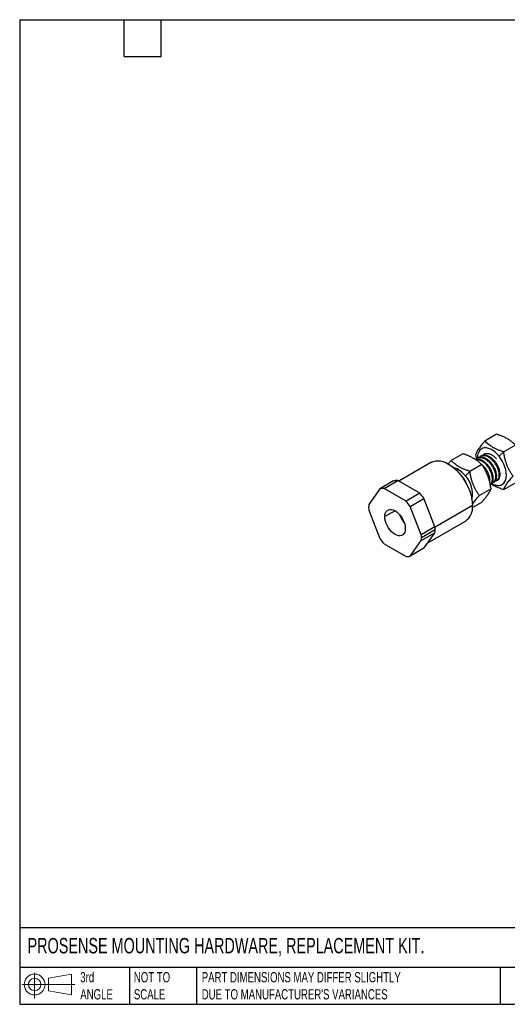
# Model space of a CAD drawing. Header units: millimetres. Extents: x 6 to 273, y 6 to 210.
# Tile 1 of 3: x 6 to 107, y 6 to 210. Entities that reach past the tile are written whole.
import ezdxf

# ---------------------------------------------------------------- set-up
doc = ezdxf.new("R2010")
doc.units = ezdxf.units.MM
doc.layers.add('TEXT', color=140, linetype='Continuous', lineweight=25)
doc.styles.add('SLDTEXTSTYLE0', font='TXT', dxfattribs={"width": 0.7})

# ---------------------------------------------------------------- blocks, each defined once
blk = doc.blocks.new('Block11')
at = {"color": 7, "linetype": 'Continuous', "lineweight": 18}
for p, q in [((2.59, 5.31), (2.59, 0)), ((5.48, 4.17), (10.18, 5.03)), ((5.48, 1.6), (5.48, 4.17)), ((10.18, 5.03), (10.18, 0.73)), ((0, 2.88), (10.87, 2.88)), ((5.48, 1.6), (10.18, 0.73))]:
    blk.add_line(p, q, dxfattribs=at)
for radius in [2.15, 1.29]:
    blk.add_circle((2.59, 2.88), radius, dxfattribs=at)
blk = doc.blocks.new('Block12')
at = {"color": 7, "linetype": 'Continuous'}
blk.add_blockref('Block11', (0, 0), dxfattribs=at)

msp = doc.modelspace()

# ---------------------------------------------------------------- linework, layer by layer
for p, q in [((104.75, 123.99), (102.33, 122.59)), ((97.79, 119.97), (95.37, 118.57)), ((102.27, 119.9), (102.13, 119.82)), ((105.27, 119.44), (106.21, 120.35)), ((108.63, 121.75), (106.21, 120.35)), ((91.32, 118.2), (84.57, 114.3)), ((95.37, 118.57), (94.77, 117.88)), ((100.39, 119.83), (100.58, 118.88)), ((100.89, 119.1), (100.71, 119)), ((101.6, 119.51), (101.42, 119.41)), ((98.31, 115.42), (99.25, 116.33)), ((101.67, 117.73), (99.25, 116.33)), ((105.48, 115.84), (105.31, 115.74)), ((83.47, 114.35), (80.64, 112.72)), ((81.52, 112.8), (84.35, 114.43)), ((86.62, 113.12), (84.35, 114.43)), ((103.36, 114.62), (103.22, 114.54)), ((103.33, 114.15), (103.36, 114.62)), ((104.07, 115.03), (103.89, 114.92)), ((104.07, 114.01), (104.24, 114.11)), ((104.78, 115.43), (104.6, 115.33)), ((104.77, 114.42), (104.95, 114.52)), ((106.21, 112.59), (108.63, 113.99)), ((80.64, 112.72), (78.37, 109.49)), ((86.06, 110.18), (81.52, 112.8)), ((88.89, 111.81), (86.06, 110.18)), ((88.89, 111.81), (86.62, 113.12)), ((103.61, 112.73), (101.19, 111.33)), ((103.44, 113.65), (103.54, 113.7)), ((86.95, 109.08), (89.77, 110.71)), ((90.91, 107.79), (89.77, 110.71)), ((99.76, 108.87), (101.67, 109.97)), ((78.37, 108.31), (80.64, 102.46)), ((83.79, 108.22), (81.67, 106.99)), ((89.21, 103.23), (86.95, 109.08)), ((92.04, 104.86), (90.91, 107.79)), ((99.77, 109.28), (92.05, 104.82)), ((90.58, 101.61), (98.32, 106.08)), ((92.04, 104.86), (89.21, 103.23)), ((89.21, 102.05), (92.04, 103.68)), ((92.07, 104.26), (89.24, 102.63)), ((90.91, 102.07), (92.04, 103.68)), ((86.95, 98.82), (89.21, 102.05)), ((89.77, 100.46), (90.91, 102.07)), ((81.52, 101.36), (86.06, 98.74)), ((89.77, 100.46), (86.95, 98.82))]:
    msp.add_line(p, q)
at = {"flags": 128}
for points in [[(105.27, 119.44), (104.87, 119.9), (104.44, 120.3), (103.99, 120.63), (103.54, 120.89), (103.1, 121.07), (102.67, 121.17), (102.27, 121.17), (101.89, 121.1), (101.57, 120.93), (101.29, 120.69), (101.06, 120.37), (100.9, 119.98), (100.8, 119.53), (100.76, 119.04), (100.76, 119.03)], [(91.32, 118.2), (91.74, 118.39), (92.19, 118.5), (92.68, 118.53), (93.19, 118.48), (93.72, 118.35), (94.27, 118.14), (94.82, 117.85), (95.38, 117.5), (95.92, 117.07), (96.46, 116.59), (96.97, 116.05), (97.46, 115.46), (97.91, 114.83), (98.32, 114.16), (98.69, 113.47), (99.01, 112.76), (99.28, 112.04), (99.5, 111.33), (99.65, 110.62), (99.74, 109.94), (99.77, 109.28)], [(103.72, 113.86), (103.99, 113.71), (104.44, 113.53), (104.87, 113.44), (105.27, 113.43), (105.64, 113.51), (105.97, 113.67), (106.25, 113.91), (106.48, 114.23), (106.64, 114.62), (106.74, 115.07), (106.77, 115.57), (106.74, 116.1), (106.64, 116.67), (106.48, 117.24), (106.25, 117.82), (105.97, 118.39), (105.64, 118.93), (105.27, 119.44)], [(105.49, 115.55), (105.51, 115.62), (105.58, 115.87)], [(81.67, 106.99), (81.7, 107.4), (81.8, 107.76), (81.96, 108.06), (82.17, 108.28), (82.43, 108.43), (82.73, 108.5), (83.07, 108.49), (83.42, 108.4), (83.79, 108.22), (84.16, 107.97), (84.52, 107.65), (84.85, 107.28), (85.16, 106.86), (85.42, 106.41), (85.63, 105.93), (85.79, 105.46), (85.88, 104.99), (85.91, 104.55)], [(85.91, 104.55), (85.88, 104.14), (85.79, 103.78), (85.63, 103.48), (85.42, 103.26), (85.16, 103.11), (84.85, 103.04), (84.52, 103.05), (84.16, 103.15), (83.79, 103.32), (83.42, 103.57), (83.07, 103.89), (82.73, 104.26), (82.43, 104.68), (82.17, 105.13), (81.96, 105.61), (81.8, 106.08), (81.7, 106.55), (81.67, 106.99)]]:
    msp.add_lwpolyline(points, dxfattribs=at)
for centre, radius, start, end in [((94.68, 112.82), 4.46, 35.6532, 74.4913), ((84.18, 111.32), 3.11, 86.9008, 103.3182), ((93.78, 111.53), 5.28, 21.6688, 38.5105), ((94.23, 111.66), 5.54, 348.4637, 42.6767), ((81.36, 109.69), 3.11, 86.9008, 103.3182), ((79.66, 103.48), 12.43, 35.5405, 42.0486), ((76.83, 101.85), 12.43, 35.5405, 42.0486), ((85.6, 108.9), 7.25, 175.3376, 184.6624), ((96.35, 108.9), 3.44, 304.916, 6.3962), ((89.5, 109.06), 5.06, 198.5823, 221.4123), ((89.46, 109.04), 4.98, 199.3246, 220.67), ((84.29, 104.25), 7.77, 0.0509, 4.5021), ((85.31, 104.25), 6.75, 355.1696, 0.0586), ((90.76, 109.69), 12.43, 215.5405, 222.0486), ((81.46, 102.62), 7.77, 0.0509, 4.5021), ((82.48, 102.62), 6.75, 355.1696, 0.0586), ((86.23, 101.85), 3.11, 266.9008, 283.3182)]:
    msp.add_arc(centre, radius, start, end)
for points, knots in [([(108.63, 121.75), (108.57, 121.81), (108.45, 121.94), (108.26, 122.12), (108.06, 122.29), (107.86, 122.46), (107.65, 122.62), (107.44, 122.76), (107.22, 122.91), (106.91, 123.09), (106.49, 123.32), (105.95, 123.56), (105.37, 123.79), (104.96, 123.92), (104.75, 123.99)], [0, 0, 0, 0, 0.067689, 0.133722, 0.198164, 0.261083, 0.322552, 0.38265, 0.441461, 0.499075, 0.622659, 0.74971, 0.870751, 1, 1, 1, 1]), ([(102.33, 122.59), (102.27, 122.52), (102.14, 122.38), (101.96, 122.17), (101.8, 121.98), (101.58, 121.71), (101.32, 121.4), (101.06, 121.04), (100.83, 120.7), (100.65, 120.39), (100.5, 120.1), (100.43, 119.92), (100.39, 119.83)], [0, 0, 0, 0, 0.064443, 0.127305, 0.188926, 0.249698, 0.375404, 0.499071, 0.623482, 0.74971, 0.872299, 1, 1, 1, 1]), ([(106.21, 120.35), (106.11, 120.39), (105.9, 120.45), (105.6, 120.56), (105.31, 120.67), (104.93, 120.82), (104.48, 121.02), (103.97, 121.29), (103.5, 121.59), (103.07, 121.9), (102.68, 122.24), (102.45, 122.47), (102.33, 122.59)], [0, 0, 0, 0, 0.064443, 0.127305, 0.188926, 0.249698, 0.375404, 0.499071, 0.623482, 0.74971, 0.872299, 1, 1, 1, 1]), ([(101.67, 117.73), (101.61, 117.79), (101.48, 117.92), (101.29, 118.1), (101.1, 118.27), (100.89, 118.44), (100.69, 118.59), (100.47, 118.74), (100.26, 118.89), (99.95, 119.07), (99.53, 119.3), (98.98, 119.54), (98.4, 119.77), (98, 119.9), (97.79, 119.97)], [0, 0, 0, 0, 0.067689, 0.133722, 0.198164, 0.261083, 0.322552, 0.38265, 0.441461, 0.499075, 0.622659, 0.74971, 0.870751, 1, 1, 1, 1]), ([(104.72, 118.92), (104.58, 119.07), (104.26, 119.4), (103.71, 119.75), (103.13, 119.97), (102.59, 120), (102.16, 119.88), (101.97, 119.69), (101.89, 119.61)], [0, 0, 0, 0, 0.147062, 0.330254, 0.513445, 0.699834, 0.883026, 1, 1, 1, 1]), ([(108.15, 115.35), (108.09, 115.45), (107.96, 115.63), (107.78, 115.9), (107.61, 116.18), (107.4, 116.56), (107.14, 117.05), (106.88, 117.67), (106.65, 118.32), (106.47, 118.98), (106.32, 119.66), (106.25, 120.12), (106.21, 120.35)], [0, 0, 0, 0, 0.064443, 0.127305, 0.188926, 0.249698, 0.375404, 0.499071, 0.623482, 0.74971, 0.872299, 1, 1, 1, 1]), ([(99.25, 116.33), (99.14, 116.37), (98.94, 116.43), (98.64, 116.54), (98.35, 116.65), (97.97, 116.8), (97.51, 117), (97, 117.27), (96.53, 117.57), (96.11, 117.88), (95.72, 118.22), (95.49, 118.45), (95.37, 118.57)], [0, 0, 0, 0, 0.064443, 0.127305, 0.188926, 0.249698, 0.375404, 0.499071, 0.623482, 0.74971, 0.872299, 1, 1, 1, 1]), ([(104.07, 115.03), (104.05, 115.24), (104, 115.68), (103.74, 116.38), (103.38, 117.08), (102.9, 117.71), (102.36, 118.24), (101.77, 118.63), (101.19, 118.84), (100.72, 118.89), (100.49, 118.8), (100.42, 118.77)], [0, 0, 0, 0, 0.11696, 0.235962, 0.352922, 0.469882, 0.588884, 0.705844, 0.822804, 0.941806, 1, 1, 1, 1]), ([(103.89, 114.92), (103.87, 115.14), (103.82, 115.57), (103.57, 116.28), (103.2, 116.97), (102.73, 117.61), (102.18, 118.14), (101.59, 118.53), (101.02, 118.73), (100.63, 118.8), (100.46, 118.74), (100.46, 118.74)], [0, 0, 0, 0, 0.123882, 0.249927, 0.373809, 0.497691, 0.623736, 0.747618, 0.871499, 0.997544, 1, 1, 1, 1]), ([(104.6, 115.33), (104.58, 115.55), (104.53, 115.98), (104.27, 116.69), (103.91, 117.38), (103.43, 118.02), (102.89, 118.54), (102.3, 118.93), (101.72, 119.15), (101.17, 119.18), (100.74, 119.06), (100.55, 118.87), (100.48, 118.79)], [0, 0, 0, 0, 0.103189, 0.20818, 0.31137, 0.414559, 0.51955, 0.62274, 0.725929, 0.83092, 0.93411, 1, 1, 1, 1]), ([(104.78, 115.43), (104.75, 115.65), (104.71, 116.08), (104.45, 116.79), (104.08, 117.48), (103.61, 118.12), (103.06, 118.65), (102.48, 119.03), (101.89, 119.25), (101.34, 119.3), (101.04, 119.17), (100.89, 119.1)], [0, 0, 0, 0, 0.110472, 0.222873, 0.333345, 0.443817, 0.556218, 0.66669, 0.777162, 0.889562, 1, 1, 1, 1]), ([(105.31, 115.74), (105.28, 115.96), (105.24, 116.39), (104.98, 117.1), (104.61, 117.79), (104.14, 118.42), (103.59, 118.95), (103.01, 119.34), (102.42, 119.56), (101.88, 119.59), (101.45, 119.47), (101.26, 119.28), (101.19, 119.2)], [0, 0, 0, 0, 0.103189, 0.20818, 0.31137, 0.414559, 0.51955, 0.62274, 0.725929, 0.83092, 0.93411, 1, 1, 1, 1]), ([(105.48, 115.84), (105.46, 116.06), (105.41, 116.49), (105.16, 117.2), (104.79, 117.89), (104.32, 118.53), (103.77, 119.05), (103.18, 119.44), (102.6, 119.66), (102.05, 119.7), (101.75, 119.58), (101.6, 119.51)], [0, 0, 0, 0, 0.110472, 0.222873, 0.333345, 0.443817, 0.556218, 0.66669, 0.777162, 0.889562, 1, 1, 1, 1]), ([(101.19, 111.33), (101.12, 111.42), (101, 111.61), (100.82, 111.88), (100.65, 112.16), (100.43, 112.54), (100.18, 113.03), (99.91, 113.65), (99.68, 114.3), (99.5, 114.96), (99.35, 115.64), (99.28, 116.1), (99.25, 116.33)], [0, 0, 0, 0, 0.064443, 0.127305, 0.188926, 0.249698, 0.375404, 0.499071, 0.623482, 0.74971, 0.872299, 1, 1, 1, 1]), ([(103.61, 112.73), (103.59, 112.86), (103.55, 113.1), (103.49, 113.46), (103.41, 113.81), (103.33, 114.15), (103.25, 114.48), (103.15, 114.8), (103.05, 115.1), (102.9, 115.51), (102.68, 116.02), (102.38, 116.61), (102.04, 117.19), (101.79, 117.54), (101.67, 117.73)], [0, 0, 0, 0, 0.067689, 0.133722, 0.198164, 0.261083, 0.322552, 0.38265, 0.441461, 0.499075, 0.622659, 0.74971, 0.870751, 1, 1, 1, 1]), ([(103.36, 114.62), (103.34, 114.83), (103.29, 115.27), (103.04, 115.98), (102.67, 116.66), (102.23, 117.27), (101.89, 117.57), (101.74, 117.71)], [0, 0, 0, 0, 0.2063327, 0.4162678, 0.6226005, 0.8289332, 1, 1, 1, 1]), ([(104.95, 114.52), (104.95, 114.52), (105.09, 114.56), (105.27, 114.81), (105.47, 115.24), (105.48, 115.64), (105.48, 115.84)], [0, 0, 0, 0, 0.000103, 0.331473, 0.668629, 1, 1, 1, 1]), ([(103.44, 113.68), (103.52, 113.74), (103.71, 113.9), (103.88, 114.33), (103.89, 114.73), (103.89, 114.92)], [0, 0, 0, 0, 0.26825, 0.637291, 1, 1, 1, 1]), ([(103.54, 113.7), (103.54, 113.7), (103.67, 113.74), (103.86, 113.99), (104.06, 114.42), (104.07, 114.83), (104.07, 115.03)], [0, 0, 0, 0, 0.000103, 0.331473, 0.668629, 1, 1, 1, 1]), ([(103.76, 113.92), (103.87, 113.94), (104.12, 113.99), (104.39, 114.28), (104.59, 114.73), (104.59, 115.13), (104.6, 115.33)], [0, 0, 0, 0, 0.197577, 0.4635037, 0.7340732, 1, 1, 1, 1]), ([(104.24, 114.11), (104.24, 114.11), (104.38, 114.15), (104.56, 114.4), (104.76, 114.83), (104.77, 115.23), (104.78, 115.43)], [0, 0, 0, 0, 0.000103, 0.331473, 0.668629, 1, 1, 1, 1]), ([(104.47, 114.33), (104.58, 114.35), (104.82, 114.4), (105.1, 114.69), (105.29, 115.14), (105.3, 115.54), (105.31, 115.74)], [0, 0, 0, 0, 0.197577, 0.4635037, 0.7340732, 1, 1, 1, 1]), ([(106.21, 112.59), (106.23, 112.64), (106.26, 112.73), (106.33, 112.87), (106.39, 113.01), (106.5, 113.2), (106.65, 113.46), (106.87, 113.8), (107.14, 114.16), (107.44, 114.54), (107.78, 114.94), (108.03, 115.21), (108.15, 115.35)], [0, 0, 0, 0, 0.064443, 0.127305, 0.188926, 0.249698, 0.375404, 0.499071, 0.623482, 0.74971, 0.872299, 1, 1, 1, 1]), ([(101.67, 109.97), (101.73, 110.05), (101.87, 110.19), (102.05, 110.41), (102.23, 110.62), (102.39, 110.81), (102.55, 111), (102.69, 111.18), (102.82, 111.36), (102.98, 111.59), (103.17, 111.86), (103.35, 112.17), (103.5, 112.46), (103.57, 112.64), (103.61, 112.73)], [0, 0, 0, 0, 0.0676888, 0.1337225, 0.1981645, 0.2610833, 0.3225522, 0.3826501, 0.4414612, 0.4990755, 0.6226593, 0.7497104, 0.8707507, 1, 1, 1, 1]), ([(103.62, 113.78), (103.73, 113.7), (104.14, 113.41), (105.02, 113.01), (105.81, 112.73), (106.21, 112.59)], [0, 0, 0, 0, 0.163004, 0.581716, 1, 1, 1, 1]), ([(99.76, 109.52), (99.81, 109.61), (99.99, 109.9), (100.47, 110.51), (100.95, 111.06), (101.19, 111.33)], [0, 0, 0, 0, 0.162856, 0.581642, 1, 1, 1, 1])]:
    msp.add_open_spline(points, degree=3, knots=knots)
at = {"layer": 'TEXT'}
for p, q in [((6.35, 209.55), (273.05, 209.55)), ((6.35, 209.55), (6.35, 6.35)), ((27.94, 201.93), (27.94, 209.55)), ((35.56, 201.93), (35.56, 209.55)), ((27.94, 201.93), (35.56, 201.93)), ((273.05, 22.13), (6.35, 22.13)), ((273.05, 13.97), (6.35, 13.97)), ((29.04, 13.97), (29.04, 6.35)), ((42.84, 13.97), (42.84, 6.35)), ((105.48, 13.97), (105.48, 6.35)), ((6.35, 6.35), (273.05, 6.35))]:
    msp.add_line(p, q, dxfattribs=at)

# ---------------------------------------------------------------- block references
msp.add_blockref('Block12', (6.84, 7.55), dxfattribs=at)

# ---------------------------------------------------------------- texts
at = {"layer": 'TEXT', "attachment_point": 1, "style": 'SLDTEXTSTYLE0'}
for s, insert, char_height in [('PROSENSE MOUNTING HARDWARE, REPLACEMENT KIT.', (7.97, 20.04), 3.175), ('3rd^JANGLE', (18.85, 13), 2.117), ('NOT TO^JSCALE', (29.91, 13), 2.1167), ("PART DIMENSIONS MAY DIFFER SLIGHTLY ^JDUE TO MANUFACTURER'S VARIANCES", (43.91, 13), 2.1167)]:
    msp.add_mtext(s, dxfattribs=dict(at, insert=insert, char_height=char_height))

doc.saveas('drawing.dxf')
